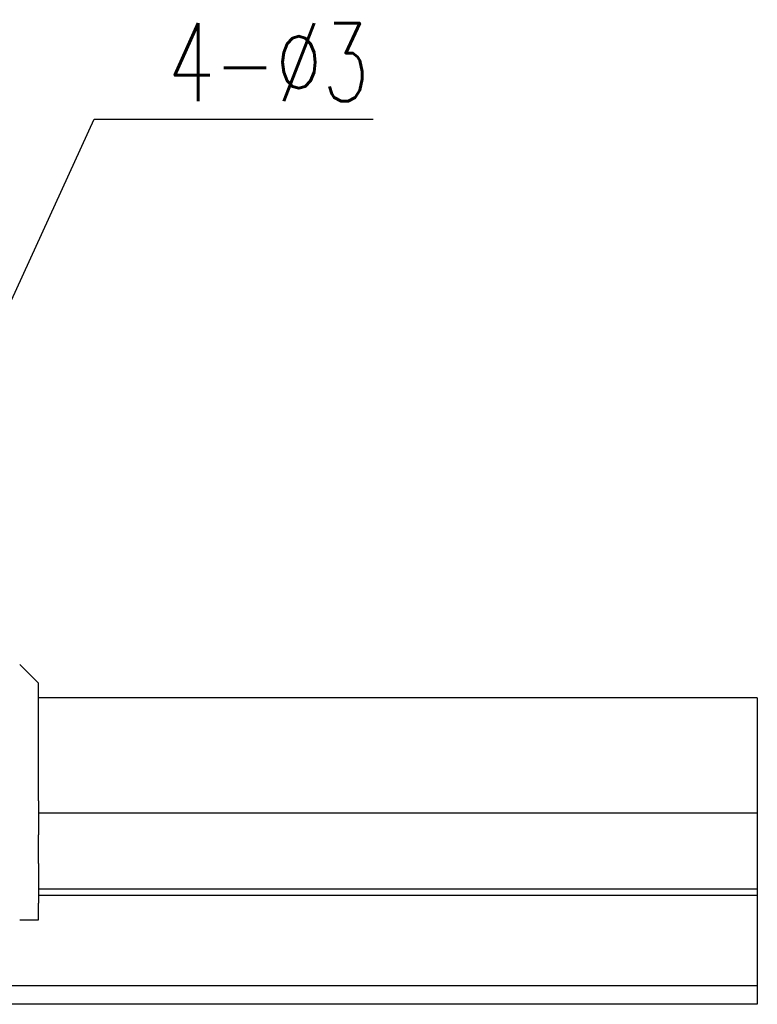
# Model space of a CAD drawing. Header units: millimetres. Extents: x 342 to 649, y 362 to 465.
# Tile 50 of 50: x 609 to 649, y 382 to 435. Entities that reach past the tile are written whole.
import ezdxf

# ---------------------------------------------------------------- set-up
doc = ezdxf.new("R2010")
doc.units = ezdxf.units.MM
doc.header["$LTSCALE"] = 0.15
doc.layers.add('2', color=7, linetype='CONTINUOUS')
doc.layers.add('DIM', color=4, linetype='CONTINUOUS')
doc.styles.add('DIM-7', font='SIMPLEX.shx', dxfattribs={"width": 0.7, "bigfont": 'chineset.shx'})
doc.dimstyles.new('CNS', dxfattribs={"dimtxt": 3.5, "dimasz": 2.5, "dimexe": 1, "dimexo": 1.5, "dimgap": 0.09, "dimtad": 0, "dimdsep": 46, "dimtxsty": 'DIM-7', "dimcen": 0.09, "dimclrd": 1, "dimclre": 1, "dimclrt": 4, "dimadec": 0, "dimazin": 0, "dimtfac": 1, "dimtix": 1, "dimtmove": 2, "dimatfit": 3, "dimfxl": 1, "dimtvp": 0.971429, "dimtolj": 1, "dimarcsym": 0})

msp = doc.modelspace()

# ---------------------------------------------------------------- linework, layer by layer
at = {"layer": '2', "color": 0, "linetype": 'Continuous'}
for p, q in [((610.066, 398.9), (609.056, 399.91)), ((610.066, 398.602), (610.066, 398.9)), ((610.066, 396.919), (610.066, 398.602)), ((648.756, 398.11), (610.066, 398.11)), ((648.756, 398.11), (648.756, 397.937)), ((648.756, 397.941), (648.756, 396.423)), ((610.066, 396.227), (610.066, 396.919)), ((610.066, 394.7), (610.066, 396.227)), ((648.756, 396.423), (648.756, 396.227)), ((648.756, 396.227), (648.756, 394.7)), ((610.066, 394.099), (610.066, 394.7)), ((648.756, 394.7), (648.756, 394.503)), ((648.756, 394.503), (648.756, 392.555)), ((610.066, 392.56), (610.066, 394.099)), ((610.066, 392.56), (610.066, 390.731)), ((648.756, 392.555), (648.756, 392.395)), ((648.756, 392.395), (648.756, 392.255)), ((648.756, 391.909), (610.066, 391.909)), ((648.756, 392.255), (648.756, 391.909)), ((648.756, 391.909), (648.756, 387.81)), ((610.066, 389.184), (610.066, 390.731)), ((610.066, 389.184), (610.066, 387.055)), ((648.756, 387.81), (610.066, 387.81)), ((648.756, 387.81), (648.756, 387.466)), ((648.756, 387.466), (610.066, 387.466)), ((610.066, 386.16), (610.066, 387.055)), ((648.756, 387.466), (648.756, 385.683)), ((609.056, 386.16), (610.066, 386.16)), ((648.756, 385.683), (648.756, 385.506)), ((648.756, 385.506), (648.756, 382.61)), ((648.756, 382.61), (493.908, 382.61)), ((648.756, 382.61), (648.756, 381.61)), ((648.756, 381.61), (449.756, 381.61))]:
    msp.add_line(p, q, dxfattribs=at)

# ---------------------------------------------------------------- texts
at = {"layer": 'DIM', "color": 0, "insert": (617.028, 430.224), "char_height": 4.2, "attachment_point": 7, "style": 'DIM-7'}
msp.add_mtext('\\A1;4-%%C3', dxfattribs=at)

# ---------------------------------------------------------------- leaders
at = {"layer": 'DIM', "color": 0, "annotation_type": 0, "has_hookline": 1, "hookline_direction": 0, "text_width": 11.06}
msp.add_leader([(602.556, 406.31), (613.068, 429.264), (616.068, 429.264)], dimstyle='CNS', override={"dimscale": 1.2, "dimgap": 0.8, "dimtad": 1, "dimclrd": 7, "dimclre": 4, "dimtmove": 1}, dxfattribs=at)

doc.saveas('drawing.dxf')
